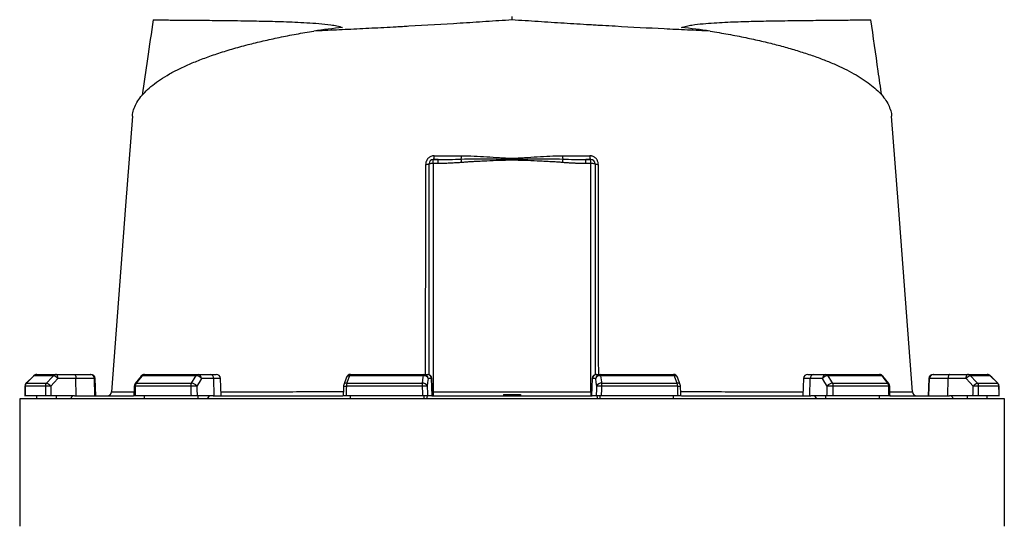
# Model space of a CAD drawing. Header units: millimetres. Extents: x 2494 to 4506, y 822 to 5880.
# Tile 9 of 11: x 2781 to 4157, y 4288 to 4996. Entities that reach past the tile are written whole.
import ezdxf

# ---------------------------------------------------------------- set-up
doc = ezdxf.new("R2010")
doc.units = ezdxf.units.MM
doc.header["$LTSCALE"] = 2

msp = doc.modelspace()

# ---------------------------------------------------------------- linework, layer by layer
at = {"color": 7, "linetype": 'Continuous', "lineweight": 25}
for p, q in [((3468.6, 4995.5), (3468.6, 5000.4)), ((3352.6, 4500.1), (3352.6, 4794.4)), ((3358.6, 4794.9), (3358.6, 4800.4)), ((3358.6, 4800.4), (3365.4, 4800.4)), ((3358.6, 4794.9), (3358.6, 4475.9)), ((3365.4, 4794.9), (3358.6, 4794.9)), ((3365.4, 4794.9), (3365.4, 4800.4)), ((3571.7, 4794.9), (3571.7, 4800.4)), ((3571.7, 4800.4), (3578.6, 4800.4)), ((3578.6, 4794.9), (3571.7, 4794.9)), ((3578.6, 4794.9), (3578.6, 4800.4)), ((3578.6, 4475.9), (3578.6, 4794.9)), ((3584.6, 4794.4), (3584.6, 4500.1)), ((2804.3, 4500.4), (2831.8, 4500.4)), ((2831.8, 4500.4), (2857.1, 4500.4)), ((2857.1, 4500.4), (2879.1, 4500.4)), ((2879.1, 4500.4), (2880.1, 4500.4)), ((2954.8, 4500.4), (3029.9, 4500.4)), ((3029.9, 4500.4), (3047.2, 4500.4)), ((3047.2, 4500.4), (3055.2, 4500.4)), ((3243, 4500.4), (3345.6, 4500.4)), ((3345.6, 4500.4), (3350.2, 4500.4)), ((3350.2, 4500.4), (3350.7, 4500.4)), ((3586.4, 4500.4), (3586.9, 4500.4)), ((3586.9, 4500.4), (3591.6, 4500.4)), ((3591.6, 4500.4), (3694.1, 4500.4)), ((3881.9, 4500.4), (3889.9, 4500.4)), ((3889.9, 4500.4), (3907.2, 4500.4)), ((3907.2, 4500.4), (3982.3, 4500.4)), ((4057, 4500.4), (4058, 4500.4)), ((4058, 4500.4), (4080.1, 4500.4)), ((4080.1, 4500.4), (4105.3, 4500.4)), ((4105.3, 4500.4), (4132.8, 4500.4)), ((2800.1, 4498.6), (2789.7, 4488.1)), ((2789.8, 4488.2), (2818.1, 4488.2)), ((2827.8, 4498.7), (2800.2, 4498.7)), ((2859.1, 4494.6), (2833.9, 4494.6)), ((2859.4, 4470.4), (2859.1, 4494.6)), ((2885, 4494.6), (2859.1, 4494.6)), ((2885.8, 4470.4), (2885, 4494.6)), ((2887, 4470.4), (2886.1, 4494.6)), ((2950.1, 4498.1), (2941.9, 4487.6)), ((2943.3, 4488.2), (3020.7, 4488.2)), ((3027.2, 4498.7), (2951.6, 4498.7)), ((3051.8, 4494.6), (3034.5, 4494.6)), ((3052.4, 4470.4), (3051.8, 4494.6)), ((3062, 4470.4), (3061.2, 4494.6)), ((3237.4, 4496.5), (3233.4, 4486)), ((3237.6, 4488.2), (3343.3, 4488.2)), ((3344.8, 4498.7), (3241.6, 4498.7)), ((3356.1, 4494.6), (3351.5, 4494.6)), ((3357, 4470.4), (3356.1, 4494.6)), ((3357.6, 4470.4), (3356.7, 4494.6)), ((3580.4, 4494.6), (3579.5, 4470.4)), ((3580.2, 4470.4), (3581, 4494.6)), ((3585.7, 4494.6), (3581, 4494.6)), ((3695.6, 4498.7), (3592.3, 4498.7)), ((3593.8, 4488.2), (3699.5, 4488.2)), ((3703.7, 4486), (3699.8, 4496.5)), ((3875.9, 4494.6), (3875.1, 4470.4)), ((3884.7, 4470.4), (3885.3, 4494.6)), ((3902.6, 4494.6), (3885.3, 4494.6)), ((3985.5, 4498.7), (3910, 4498.7)), ((3916.4, 4488.2), (3993.8, 4488.2)), ((3995.3, 4487.6), (3987, 4498.1)), ((4051, 4494.6), (4050.1, 4470.4)), ((4051.3, 4470.4), (4052.1, 4494.6)), ((4078, 4494.6), (4052.1, 4494.6)), ((4077.7, 4470.4), (4078, 4494.6)), ((4103.2, 4494.6), (4078, 4494.6)), ((4137, 4498.7), (4109.3, 4498.7)), ((4119, 4488.2), (4147.3, 4488.2)), ((4147.4, 4488.1), (4137, 4498.6)), ((4147.4, 4488.1), (4137, 4498.6)), ((2816.4, 4483.9), (2788, 4483.9)), ((3019.6, 4483.9), (2942, 4483.9)), ((3343, 4483.9), (3237, 4483.9)), ((3358.6, 4475.9), (3358.6, 4470.4)), ((3358.6, 4475.9), (3578.6, 4475.9)), ((3456.5, 4472.4), (3456.6, 4470.4)), ((3456.5, 4472.4), (3468.6, 4472.4)), ((3468.6, 4472.4), (3468.6, 4470.4)), ((3468.6, 4472.4), (3480.6, 4472.4)), ((3480.6, 4472.4), (3480.6, 4470.4)), ((3578.6, 4475.9), (3578.6, 4470.4)), ((3700.1, 4483.9), (3594.1, 4483.9)), ((3995.1, 4483.9), (3917.6, 4483.9)), ((4149.1, 4483.9), (4120.7, 4483.9)), ((2780.6, 4466.4), (2780.6, 4288.4)), ((4156.6, 4466.4), (2780.6, 4466.4)), ((2816.6, 4470.4), (2788, 4470.4)), ((2804.3, 4466.4), (2804.3, 4470.4)), ((2857.2, 4470.4), (2824.3, 4470.4)), ((2831.8, 4466.4), (2831.8, 4470.4)), ((2851.1, 4466.4), (2854.9, 4470.4)), ((2857.2, 4470.4), (2939.4, 4470.4)), ((3019.9, 4470.4), (2941.7, 4470.4)), ((2954.8, 4466.4), (2954.8, 4470.4)), ((3050.9, 4470.4), (3028.4, 4470.4)), ((3029.9, 4466.4), (3029.9, 4470.4)), ((3043.1, 4466.4), (3045.7, 4470.4)), ((3050.9, 4470.4), (3232, 4470.4)), ((3343.5, 4470.4), (3236.6, 4470.4)), ((3243, 4466.4), (3243, 4470.4)), ((3345.6, 4466.4), (3345.6, 4470.4)), ((3349.8, 4470.4), (3349.1, 4466.4)), ((3356.5, 4470.4), (3350.5, 4470.4)), ((3356.5, 4470.4), (3580.6, 4470.4)), ((3586.7, 4470.4), (3580.6, 4470.4)), ((3587.3, 4470.4), (3588, 4466.4)), ((3591.6, 4466.4), (3591.6, 4470.4)), ((3700.5, 4470.4), (3593.6, 4470.4)), ((3694.1, 4466.4), (3694.1, 4470.4)), ((3705.3, 4470.4), (3886.2, 4470.4)), ((3908.7, 4470.4), (3886.2, 4470.4)), ((3891.4, 4470.4), (3894, 4466.4)), ((3907.2, 4466.4), (3907.2, 4470.4)), ((3995.4, 4470.4), (3917.2, 4470.4)), ((3982.3, 4466.4), (3982.3, 4470.4)), ((3997.6, 4470.4), (4079.9, 4470.4)), ((4112.8, 4470.4), (4079.9, 4470.4)), ((4082.3, 4470.4), (4086, 4466.4)), ((4105.3, 4466.4), (4105.3, 4470.4)), ((4149.2, 4470.4), (4120.5, 4470.4)), ((4132.8, 4466.4), (4132.8, 4470.4)), ((4156.6, 4288.4), (4156.6, 4466.4))]:
    msp.add_line(p, q, dxfattribs=at)
at = {"color": 8, "linetype": 'Continuous', "lineweight": 25}
for p, q in [((2789.7, 4488.2), (2789.8, 4488.2)), ((2800.1, 4498.6), (2800.2, 4498.7)), ((2886.1, 4494.6), (2885, 4494.6)), ((3061.2, 4494.6), (3051.8, 4494.6)), ((3356.7, 4494.6), (3356.1, 4494.6)), ((3581, 4494.6), (3580.4, 4494.6)), ((3885.3, 4494.6), (3875.9, 4494.6)), ((4052.1, 4494.6), (4051, 4494.6)), ((4137, 4498.7), (4137, 4498.6)), ((4147.3, 4488.2), (4147.4, 4488.2)), ((2787.9, 4484), (2788, 4483.9)), ((4149.1, 4483.9), (4149.2, 4484))]:
    msp.add_line(p, q, dxfattribs=at)
at = {"color": 7, "linetype": 'Continuous', "lineweight": 25, "flags": 128}
for points in [[(2938.1, 4861.1), (2928.6, 4735.7), (2909, 4476)], [(4028.1, 4476), (4008.5, 4735.7), (3999.1, 4861.1)], [(2833.9, 4494.6), (2833.8, 4495.8), (2833.7, 4496.9), (2833.5, 4497.9), (2833.3, 4498.7), (2832.9, 4499.4), (2832.6, 4500), (2832.2, 4500.3), (2831.8, 4500.4)], [(2857.1, 4500.4), (2857.5, 4500.3), (2857.8, 4500), (2858.2, 4499.4), (2858.5, 4498.7), (2858.8, 4497.9), (2858.9, 4496.9), (2859.1, 4495.8), (2859.1, 4494.6)], [(3344.8, 4498.7), (3344.9, 4499.1), (3345, 4499.4), (3345, 4499.7), (3345.1, 4500), (3345.2, 4500.2), (3345.3, 4500.3), (3345.5, 4500.4), (3345.6, 4500.4)], [(3592.3, 4498.7), (3592.3, 4499.1), (3592.2, 4499.4), (3592.1, 4499.7), (3592, 4500), (3591.9, 4500.2), (3591.8, 4500.3), (3591.7, 4500.4), (3591.6, 4500.4)], [(4080.1, 4500.4), (4079.7, 4500.3), (4079.3, 4500), (4078.9, 4499.4), (4078.6, 4498.7), (4078.4, 4497.9), (4078.2, 4496.9), (4078.1, 4495.8), (4078, 4494.6)], [(4103.2, 4494.6), (4103.3, 4495.8), (4103.4, 4496.9), (4103.6, 4497.9), (4103.9, 4498.7), (4104.2, 4499.4), (4104.5, 4500), (4104.9, 4500.3), (4105.3, 4500.4)], [(2800.2, 4498.7), (2791.8, 4490.2), (2789.8, 4488.2)], [(2818.1, 4488.2), (2826, 4496.7), (2827.8, 4498.7)], [(2833.9, 4494.6), (2828.9, 4489.3), (2824.1, 4484.1)], [(2951.6, 4498.7), (2944.9, 4490.2), (2943.3, 4488.2)], [(3020.7, 4488.2), (3025.9, 4496.7), (3027.2, 4498.7)], [(3034.5, 4494.6), (3031.2, 4489.3), (3028.1, 4484.1)], [(3241.6, 4498.7), (3238.4, 4490.2), (3237.6, 4488.2)], [(3343.3, 4488.2), (3344.5, 4496.7), (3344.8, 4498.7)], [(3351.5, 4494.6), (3350.7, 4489.3), (3350, 4484.1)], [(3587.1, 4484.1), (3586.4, 4489.3), (3585.7, 4494.6)], [(3592.3, 4498.7), (3593.5, 4490.2), (3593.8, 4488.2)], [(3699.5, 4488.2), (3696.3, 4496.7), (3695.6, 4498.7)], [(3909.1, 4484.1), (3905.9, 4489.3), (3902.6, 4494.6)], [(3910, 4498.7), (3915.2, 4490.2), (3916.4, 4488.2)], [(3993.8, 4488.2), (3987.1, 4496.7), (3985.5, 4498.7)], [(4113, 4484.1), (4108.2, 4489.3), (4103.2, 4494.6)], [(4109.3, 4498.7), (4117.2, 4490.2), (4119, 4488.2)], [(4147.3, 4488.2), (4138.9, 4496.7), (4137, 4498.7)], [(2787.9, 4484), (2787.9, 4480.5), (2787.9, 4470.2)], [(2940.6, 4484.1), (2940.5, 4480.6), (2940.3, 4470.3)], [(3233, 4484.1), (3232.9, 4480.7), (3232.6, 4470.3)], [(3704.5, 4470.3), (3704.4, 4473.8), (3704.1, 4484.1)], [(3996.9, 4470.3), (3996.8, 4473.7), (3996.6, 4484.1)], [(4149.3, 4470.2), (4149.2, 4473.6), (4149.2, 4484)]]:
    msp.add_lwpolyline(points, dxfattribs=at)
at = {"color": 7, "linetype": 'Continuous', "lineweight": 25}
for centre, radius, start, end in [((3352.8, 4804.6), 7.15, 323.8872, 9.4318), ((3375.2, 4805.6), 22.9, 348.7876, 0.5467), ((3561.9, 4805.6), 22.9, 179.4533, 191.2124), ((3584.3, 4804.6), 7.15, 170.5682, 216.1128), ((3348.9, 4804.7), 10.9, 264.9899, 289.5045), ((3358.6, 4794.4), 6, 90, 180), ((3357.1, 4777.3), 17.7, 85.1662, 104.7959), ((2938.5, 4760.6), 460.9, 4.4467, 5.0408), ((3998.6, 4760.6), 460.9, 174.9592, 175.5533), ((3578.6, 4794.4), 6, 0, 90), ((3580.1, 4777.3), 17.7, 75.2041, 94.8338), ((3588.2, 4804.7), 10.9, 250.4955, 275.0101), ((2804.3, 4494.4), 6, 90, 135.2531), ((2804.3, 4494.6), 5.85, 90.0856, 135.6015), ((2831.9, 4494.9), 5.5, 90.3196, 137.1257), ((2879.1, 4494.5), 5.95, 1.5759, 89.6077), ((2880.1, 4494.4), 6, 2, 90), ((2954.8, 4494.4), 6, 90, 141.7354), ((2955, 4496.3), 4.11, 92.0057, 145.1448), ((3030.2, 4497), 3.41, 93.8855, 151.1824), ((3029.2, 4495.1), 5.38, 355.0821, 81.7652), ((3046.4, 4495.1), 5.38, 355.0821, 81.7652), ((3055.2, 4494.4), 6, 2, 90), ((3243, 4494.4), 6, 90, 159.4465), ((3243.7, 4498.4), 2.12, 108.9767, 173.2704), ((3345.5, 4494.5), 5.95, 1.5447, 89.5785), ((3350.2, 4494.5), 5.95, 1.5447, 89.5785), ((3350.7, 4494.4), 6, 2, 90), ((3586.4, 4494.4), 6, 90, 178), ((3586.9, 4494.5), 5.95, 90.4215, 178.4553), ((3591.6, 4494.5), 5.95, 90.4215, 178.4553), ((3694.1, 4494.4), 6, 20.5535, 90), ((3693.5, 4498.4), 2.12, 6.7296, 71.0233), ((3881.9, 4494.4), 6, 90, 178), ((3890.7, 4495.1), 5.38, 98.2348, 184.9179), ((3908, 4495.1), 5.38, 98.2348, 184.9179), ((3907, 4497), 3.41, 28.8176, 86.1145), ((3982.3, 4494.4), 6, 38.2646, 90), ((3982.1, 4496.3), 4.11, 34.8552, 87.9943), ((4057, 4494.4), 6, 90, 178), ((4058.1, 4494.5), 5.95, 90.3923, 178.4241), ((4105.3, 4494.9), 5.5, 42.8743, 89.6804), ((4132.8, 4494.4), 6, 44.7469, 90), ((4132.8, 4494.6), 5.85, 44.3985, 89.9144), ((2793.9, 4483.9), 6, 135.2539, 179.637), ((2794.1, 4483.9), 6.05, 135.5932, 180.0808), ((2822.6, 4484), 6.19, 137.0857, 180.2687), ((2814.8, 4476.6), 12, 38.6968, 73.9156), ((2824.5, 4487.1), 12, 38.6888, 73.9318), ((2946.6, 4483.9), 6, 141.7362, 178.702), ((2949, 4484), 7.05, 144.1248, 180.8866), ((3027.5, 4484.1), 7.91, 148.826, 181.088), ((3020.3, 4478.7), 9.46, 34.9374, 87.527), ((3026.8, 4489.2), 9.46, 34.9344, 87.5441), ((3239, 4483.9), 6, 159.447, 178.1151), ((3251, 4484.2), 13.9, 163.2735, 180.9463), ((3368.1, 4484.2), 25.1, 170.8308, 180.5735), ((3344, 4481.8), 6.42, 21.4781, 96.2386), ((3345.5, 4492.3), 6.42, 21.4807, 96.2571), ((3591.6, 4492.3), 6.42, 83.7429, 158.5193), ((3593.1, 4481.8), 6.42, 83.7614, 158.5219), ((3569.1, 4484.2), 25.1, 359.4265, 9.1692), ((3686.1, 4484.2), 13.9, 359.0537, 16.7265), ((3698.1, 4483.9), 6, 1.8849, 20.553), ((3910.4, 4489.2), 9.46, 92.4559, 145.0656), ((3916.8, 4478.7), 9.46, 92.473, 145.0626), ((3909.6, 4484.1), 7.91, 358.912, 31.174), ((3988.1, 4484), 7.05, 359.1134, 35.8752), ((3990.6, 4483.9), 6, 1.298, 38.2638), ((4112.6, 4487.1), 12, 106.0682, 141.3112), ((4122.4, 4476.6), 12, 106.0844, 141.3032), ((4114.5, 4484), 6.19, 359.7313, 42.9143), ((4143, 4483.9), 6.05, 359.9192, 44.4068), ((4143.2, 4483.9), 6, 0.363, 44.7461), ((2823.2, 4376.1), 108.1, 89.5133, 93.6001), ((2903, 4476.4), 6, 270.0181, 356.0131), ((3029.2, 4267.6), 216.5, 90.2902, 92.5367), ((3358.6, 4081.2), 403, 91.2176, 92.2123), ((3578.6, 4081.2), 403, 87.7877, 88.7824), ((3908, 4267.6), 216.5, 87.4633, 89.7098), ((4034.1, 4476.4), 6, 184.0125, 269.9009), ((4113.9, 4376.1), 108.1, 86.3999, 90.4867)]:
    msp.add_arc(centre, radius, start, end, dxfattribs=at)
at = {"color": 8, "linetype": 'Continuous', "lineweight": 25}
for centre, radius, start, end in [((2943.1, 4486.5), 1.71, 82.1667, 136.9647), ((2951.4, 4497), 1.71, 82.127, 137.0045), ((3237, 4484.1), 4.07, 81.6182, 152.3145), ((3241, 4494.6), 4.07, 81.585, 152.4073), ((3696.2, 4494.6), 4.07, 27.5644, 98.4179), ((3700.1, 4484.1), 4.07, 27.6855, 98.3818), ((3985.8, 4497), 1.71, 42.9918, 97.8734), ((3994, 4486.5), 1.71, 43.0353, 97.8333), ((2941.9, 4490.3), 6.41, 258.1376, 271.0251), ((3238.9, 4561.1), 77.2, 265.6865, 268.6503), ((3699.5, 4535.8), 51.8, 270.6238, 275.0404), ((3995.2, 4490.3), 6.4, 268.964, 281.8797)]:
    msp.add_arc(centre, radius, start, end, dxfattribs=at)
at = {"color": 7, "linetype": 'Continuous', "lineweight": 25}
for centre, major_axis, ratio, start_param, end_param in [((3497.7, 4807), (693.1, 0), 0.278119, 1.964434, 2.028043), ((3439.4, 4807), (693.1, 0), 0.278119, 1.11355, 1.177159), ((3468.6, 4328.5), (120.3, 19644.5), 0.03469, 1.563096, 1.563784), ((3468.6, 4328.5), (-236.9, 19644.5), 0.033097, 1.562485, 1.563173), ((3470.6, 4328.7), (-234.9, 19644.5), 0.03281, 1.562491, 1.56319), ((3468.6, 4328.5), (445.1, 19644.5), 0.026971, 1.563495, 1.564183), ((3468.6, 4328.5), (-530.4, 19644.5), 0.022626, 1.562273, 1.562961), ((3473.2, 4328.7), (-525.8, 19644.5), 0.022431, 1.562283, 1.562982), ((3468.6, 4328.5), (650.4, 19644.5), 0.012035, 1.563282, 1.56397), ((3468.6, 4328.5), (-681.5, 19644.5), 0.00611, 1.562672, 1.56336), ((3474.5, 4328.7), (-675.6, 19644.5), 0.006057, 1.562675, 1.563374), ((3462.7, 4328.7), (675.6, 19644.5), 0.006057, 4.719811, 4.72051), ((3468.6, 4328.5), (681.5, 19644.5), 0.00611, 4.719826, 4.720514), ((3468.6, 4328.5), (-650.4, 19644.5), 0.012035, 4.719215, 4.719903), ((3464, 4328.7), (525.8, 19644.5), 0.022431, 4.720203, 4.720902), ((3468.6, 4328.5), (530.4, 19644.5), 0.022626, 4.720224, 4.720912), ((3468.6, 4328.5), (-445.1, 19644.5), 0.026971, 4.719002, 4.71969), ((3466.5, 4328.7), (234.9, 19644.5), 0.03281, 4.719995, 4.720694), ((3468.6, 4328.5), (236.9, 19644.5), 0.033097, 4.720013, 4.720701), ((3468.6, 4328.5), (-120.3, 19644.5), 0.03469, 4.719401, 4.720089)]:
    msp.add_ellipse(centre, major_axis=major_axis, ratio=ratio, start_param=start_param, end_param=end_param, dxfattribs=at)
at = {"color": 8, "linetype": 'Continuous', "lineweight": 25}
for centre, start_param, end_param in [((3358.6, 4476.4), 4.516254, 4.712389), ((3578.6, 4476.4), 4.712389, 4.908524)]:
    msp.add_ellipse(centre, major_axis=(6, 0), ratio=0.087156, start_param=start_param, end_param=end_param, dxfattribs=at)
at = {"color": 7, "linetype": 'Continuous', "lineweight": 25}
for points, knots in [([(2967.1, 4995.8), (2964.4, 4977.5), (2959.4, 4942.4), (2954.4, 4907.4), (2951.9, 4890.6)], [0, 0, 0, 0, 0.520782, 1, 1, 1, 1]), ([(2967.1, 4995.8), (2967.1, 4995.8), (2966.8, 4995.7), (2967.9, 4995.7), (2970.4, 4995.6), (2974.7, 4995.6), (2980.6, 4995.5), (2988.2, 4995.4), (2997.6, 4995.3), (3008.5, 4995.3), (3020.8, 4995.2), (3034.4, 4995), (3049.7, 4994.9), (3066.4, 4994.7), (3084.7, 4994.5), (3102.4, 4994.2), (3118.8, 4993.9), (3133.8, 4993.6), (3149.2, 4993.1), (3165.3, 4992.5), (3181.7, 4991.7), (3198.6, 4990.5), (3212.8, 4989.1), (3224, 4987.3), (3229.2, 4985.8), (3231.9, 4985)], [0, 0, 0, 0, 0.005186, 0.058945, 0.111229, 0.163552, 0.215836, 0.269629, 0.323465, 0.377258, 0.429699, 0.482181, 0.534623, 0.588534, 0.642488, 0.696402, 0.733986, 0.771571, 0.80934, 0.84711, 0.885212, 0.923346, 0.961555, 0.980731, 1, 1, 1, 1]), ([(3468.6, 4995.5), (3456.4, 4994.7), (3444.2, 4993.9), (3420, 4992.3), (3407.9, 4991.5), (3371.9, 4989.3), (3348.1, 4987.9), (3321.5, 4986.4), (3318.6, 4986.2), (3312.7, 4985.9), (3309.8, 4985.7), (3301.1, 4985.3), (3295.3, 4984.9), (3278.2, 4984), (3266.9, 4983.5), (3244.8, 4982.4), (3233.9, 4981.8), (3212.5, 4980.9), (3202, 4980.4), (3191.7, 4979.9)], [0, 0, 0, 0, 0.125, 0.125, 0.25, 0.25, 0.5, 0.5, 0.53125, 0.53125, 0.5625, 0.5625, 0.625, 0.625, 0.75, 0.75, 0.875, 0.875, 1, 1, 1, 1]), ([(3745.4, 4979.9), (3740.2, 4980.2), (3735, 4980.4), (3724.4, 4980.9), (3719.1, 4981.1), (3703, 4981.9), (3692.1, 4982.4), (3659, 4984), (3636.3, 4985.2), (3607, 4986.9), (3601.2, 4987.2), (3592.3, 4987.7), (3589.3, 4987.9), (3583.3, 4988.2), (3580.3, 4988.4), (3565.4, 4989.3), (3553.4, 4990), (3529.3, 4991.5), (3517.2, 4992.3), (3492.9, 4993.9), (3480.8, 4994.7), (3468.6, 4995.5)], [0, 0, 0, 0, 0.0625, 0.0625, 0.125, 0.125, 0.25, 0.25, 0.5, 0.5, 0.5625, 0.5625, 0.59375, 0.59375, 0.625, 0.625, 0.75, 0.75, 0.875, 0.875, 1, 1, 1, 1]), ([(3705.3, 4985), (3707.6, 4985.7), (3712.4, 4987.1), (3722.6, 4988.8), (3735.5, 4990.3), (3756.2, 4991.8), (3781.4, 4993), (3810.2, 4993.8), (3834.2, 4994.2), (3854, 4994.5), (3870.1, 4994.7), (3886.1, 4994.9), (3901.7, 4995), (3916.5, 4995.2), (3929.8, 4995.3), (3941.4, 4995.4), (3951.1, 4995.5), (3958.7, 4995.5), (3964.2, 4995.6), (3967.8, 4995.7), (3969.9, 4995.7), (3969.9, 4995.7), (3969.9, 4995.8)], [0, 0, 0, 0, 0.017468, 0.035065, 0.069973, 0.104891, 0.174901, 0.244836, 0.314763, 0.362267, 0.409798, 0.457301, 0.514002, 0.570754, 0.627454, 0.686074, 0.74475, 0.80337, 0.856096, 0.908863, 0.961589, 1, 1, 1, 1]), ([(3985.2, 4890.5), (3983.6, 4901.7), (3978.5, 4936.8), (3973.5, 4971.9), (3970.1, 4995.8)], [0, 0, 0, 0, 0.3195707, 1, 1, 1, 1]), ([(2938.3, 4861.1), (2938.3, 4862), (2938.3, 4865.7), (2940.3, 4872.1), (2944.1, 4880.4), (2949.7, 4888.4), (2957, 4896.4), (2966.1, 4904.4), (2977.1, 4912.3), (2989.6, 4920), (3003.8, 4927.4), (3019.5, 4934.6), (3036.9, 4941.5), (3056, 4948.3), (3077, 4954.8), (3098.6, 4960.8), (3120.8, 4966.2), (3143.3, 4971.1), (3166.8, 4975.8), (3183.4, 4978.5), (3191.7, 4979.9)], [0, 0, 0, 0, 0.018575, 0.078777, 0.136481, 0.194229, 0.251933, 0.311283, 0.37068, 0.430029, 0.488119, 0.546255, 0.604342, 0.66429, 0.724292, 0.784236, 0.837833, 0.891429, 0.945714, 1, 1, 1, 1]), ([(3745.4, 4979.9), (3753.9, 4978.5), (3771, 4975.6), (3794.8, 4970.9), (3817.2, 4966), (3838, 4960.9), (3857.9, 4955.5), (3876.8, 4949.7), (3894.6, 4943.6), (3911.1, 4937.3), (3926.3, 4930.7), (3940.1, 4923.9), (3952.7, 4916.9), (3963.8, 4909.7), (3973.6, 4902.3), (3981.9, 4894.7), (3988.7, 4886.9), (3993.9, 4878.9), (3997.3, 4870.8), (3999, 4864.8), (3998.9, 4861.6), (3998.9, 4861.1)], [0, 0, 0, 0, 0.055751, 0.111697, 0.164218, 0.216779, 0.269301, 0.323269, 0.377279, 0.431249, 0.485279, 0.539349, 0.593381, 0.648813, 0.704285, 0.759718, 0.816908, 0.87414, 0.93133, 0.990123, 1, 1, 1, 1]), ([(3359.8, 4805.8), (3359.1, 4805.8), (3358.3, 4805.7), (3356.8, 4805.4), (3356, 4805.2), (3354.6, 4804.6), (3353.9, 4804.2), (3352.6, 4803.4), (3352, 4802.9), (3351.2, 4802), (3350.9, 4801.8), (3350.4, 4801.1), (3350.2, 4800.8), (3349.5, 4799.8), (3349.2, 4799.2), (3348.7, 4798.1), (3348.6, 4797.7), (3348.4, 4796.9), (3348.3, 4796.6), (3348.1, 4795.4), (3348, 4794.6), (3348, 4793.8)], [0, 0, 0, 0, 0.125, 0.125, 0.25, 0.25, 0.375, 0.375, 0.5, 0.5, 0.5625, 0.5625, 0.625, 0.625, 0.75, 0.75, 0.8125, 0.8125, 0.875, 0.875, 1, 1, 1, 1]), ([(3359.8, 4805.8), (3366.2, 4805.8), (3372.5, 4805.8), (3385.3, 4805.8), (3391.7, 4805.8), (3398.1, 4805.8)], [0, 0, 0, 0, 0.5, 0.5, 1, 1, 1, 1]), ([(3398.1, 4805.8), (3403.9, 4805.8), (3409.8, 4805.6), (3421.5, 4805.1), (3427.3, 4804.8), (3439.1, 4804), (3445, 4803.5), (3453.8, 4803), (3456.7, 4802.8), (3462.6, 4802.6), (3465.5, 4802.5), (3471.5, 4802.5), (3474.4, 4802.6), (3480.3, 4802.8), (3483.3, 4803), (3492.1, 4803.5), (3498, 4804), (3509.7, 4804.7), (3515.6, 4805.1), (3527.3, 4805.6), (3533.2, 4805.8), (3539, 4805.8)], [0, 0, 0, 0, 0.125, 0.125, 0.25, 0.25, 0.375, 0.375, 0.4375, 0.4375, 0.5, 0.5, 0.5625, 0.5625, 0.625, 0.625, 0.75, 0.75, 0.875, 0.875, 1, 1, 1, 1]), ([(3589.1, 4793.8), (3589.1, 4794.6), (3589.1, 4795.4), (3588.8, 4797), (3588.5, 4797.7), (3588.1, 4798.8), (3587.9, 4799.2), (3587.6, 4799.8), (3587.3, 4800.2), (3586.7, 4801.2), (3586.2, 4801.8), (3585.1, 4802.9), (3584.5, 4803.4), (3583.2, 4804.2), (3582.5, 4804.6), (3581.4, 4805.1), (3581.1, 4805.2), (3580.3, 4805.4), (3580, 4805.5), (3578.8, 4805.7), (3578.1, 4805.8), (3577.3, 4805.8)], [0, 0, 0, 0, 0.125, 0.125, 0.25, 0.25, 0.3125, 0.3125, 0.375, 0.375, 0.5, 0.5, 0.625, 0.625, 0.75, 0.75, 0.8125, 0.8125, 0.875, 0.875, 1, 1, 1, 1]), ([(3365.4, 4800.4), (3370.8, 4800.4), (3376.1, 4800.5), (3386.9, 4800.7), (3392.3, 4800.9), (3397.6, 4801.1)], [0, 0, 0, 0, 0.5, 0.5, 1, 1, 1, 1]), ([(3398, 4796.4), (3396.9, 4796.3), (3394.7, 4796.1), (3391.3, 4795.9), (3388.1, 4795.7), (3384.9, 4795.5), (3381.3, 4795.3), (3377.5, 4795.2), (3373.4, 4795), (3369.3, 4795), (3366.7, 4794.9), (3365.4, 4794.9)], [0, 0, 0, 0, 0.104816, 0.207215, 0.307202, 0.40478, 0.499954, 0.630563, 0.75743, 0.88057, 1, 1, 1, 1]), ([(3397.6, 4801.1), (3403.5, 4801.4), (3409.4, 4801.5), (3421.3, 4801.5), (3427.2, 4801.5), (3439, 4801.4), (3444.9, 4801.3), (3456.7, 4801.1), (3462.6, 4801), (3474.5, 4801), (3480.4, 4801.1), (3492.2, 4801.3), (3498.1, 4801.4), (3510, 4801.5), (3515.9, 4801.5), (3527.7, 4801.5), (3533.6, 4801.4), (3539.5, 4801.1)], [0, 0, 0, 0, 0.125, 0.125, 0.25, 0.25, 0.375, 0.375, 0.5, 0.5, 0.625, 0.625, 0.75, 0.75, 0.875, 0.875, 1, 1, 1, 1]), ([(3539.1, 4796.4), (3538, 4796.5), (3535.8, 4796.6), (3532.5, 4796.9), (3528.9, 4797.1), (3525.3, 4797.3), (3519.9, 4797.6), (3512.7, 4798), (3501, 4798.6), (3489.1, 4799.1), (3477.4, 4799.4), (3468.5, 4799.5), (3459.7, 4799.4), (3448, 4799.1), (3436.1, 4798.6), (3424.4, 4798), (3416.4, 4797.6), (3409.5, 4797.2), (3403.6, 4796.8), (3399.8, 4796.5), (3398, 4796.4)], [0, 0, 0, 0, 0.022719, 0.046582, 0.071589, 0.09774, 0.125036, 0.186114, 0.250071, 0.375092, 0.437604, 0.500132, 0.562638, 0.62512, 0.750066, 0.813982, 0.875017, 0.919854, 0.961514, 1, 1, 1, 1]), ([(3571.7, 4794.9), (3571, 4794.9), (3569.5, 4794.9), (3567.2, 4795), (3564.9, 4795), (3562.6, 4795.1), (3560.2, 4795.1), (3557.8, 4795.2), (3554.5, 4795.4), (3550.1, 4795.6), (3544.7, 4795.9), (3541, 4796.2), (3539.1, 4796.4)], [0, 0, 0, 0, 0.067781, 0.136771, 0.206972, 0.278388, 0.351022, 0.424878, 0.499957, 0.659943, 0.826617, 1, 1, 1, 1]), ([(2824.3, 4470.4), (2823.9, 4470.4), (2823.6, 4470.4), (2822.8, 4470.4), (2822.4, 4470.4), (2821.6, 4470.4), (2821.2, 4470.4), (2820.4, 4470.4), (2820.1, 4470.4), (2819.3, 4470.4), (2819, 4470.4), (2818.4, 4470.4), (2818.1, 4470.4), (2817.5, 4470.4), (2817.3, 4470.4), (2816.9, 4470.4), (2816.7, 4470.4), (2816.6, 4470.4)], [0, 0, 0, 0, 0.125, 0.125, 0.25, 0.25, 0.375, 0.375, 0.5, 0.5, 0.625, 0.625, 0.75, 0.75, 0.875, 0.875, 1, 1, 1, 1]), ([(2941.7, 4470.4), (2941.3, 4470.4), (2940.6, 4470.4), (2940.2, 4470.4), (2940.3, 4470.4), (2940.3, 4470.4)], [0, 0, 0, 0, 0.478502, 0.957008, 1, 1, 1, 1]), ([(3028.4, 4470.4), (3028.2, 4470.4), (3027.9, 4470.4), (3027.3, 4470.4), (3026.9, 4470.4), (3026.2, 4470.4), (3025.9, 4470.4), (3025.1, 4470.4), (3024.7, 4470.4), (3023.9, 4470.4), (3023.5, 4470.4), (3022.8, 4470.4), (3022.4, 4470.4), (3021.6, 4470.4), (3021.3, 4470.4), (3020.6, 4470.4), (3020.2, 4470.4), (3019.9, 4470.4)], [0, 0, 0, 0, 0.125, 0.125, 0.25, 0.25, 0.375, 0.375, 0.5, 0.5, 0.625, 0.625, 0.75, 0.75, 0.875, 0.875, 1, 1, 1, 1]), ([(3236.6, 4470.4), (3236, 4470.4), (3234.7, 4470.4), (3233.4, 4470.4), (3232.7, 4470.4), (3232.7, 4470.4), (3232.7, 4470.4)], [0, 0, 0, 0, 0.274616, 0.549235, 0.823778, 1, 1, 1, 1]), ([(3350.5, 4470.4), (3350.4, 4470.4), (3350.3, 4470.4), (3350, 4470.4), (3349.8, 4470.4), (3349.4, 4470.4), (3349.2, 4470.4), (3348.6, 4470.4), (3348.3, 4470.4), (3347.7, 4470.4), (3347.3, 4470.4), (3346.6, 4470.4), (3346.2, 4470.4), (3345.5, 4470.4), (3345.1, 4470.4), (3344.3, 4470.4), (3343.9, 4470.4), (3343.5, 4470.4)], [0, 0, 0, 0, 0.125, 0.125, 0.25, 0.25, 0.375, 0.375, 0.5, 0.5, 0.625, 0.625, 0.75, 0.75, 0.875, 0.875, 1, 1, 1, 1]), ([(3593.6, 4470.4), (3593.3, 4470.4), (3592.9, 4470.4), (3592.1, 4470.4), (3591.7, 4470.4), (3590.9, 4470.4), (3590.5, 4470.4), (3589.8, 4470.4), (3589.5, 4470.4), (3588.8, 4470.4), (3588.5, 4470.4), (3588, 4470.4), (3587.7, 4470.4), (3587.3, 4470.4), (3587.1, 4470.4), (3586.8, 4470.4), (3586.7, 4470.4), (3586.7, 4470.4)], [0, 0, 0, 0, 0.125, 0.125, 0.25, 0.25, 0.375, 0.375, 0.5, 0.5, 0.625, 0.625, 0.75, 0.75, 0.875, 0.875, 1, 1, 1, 1]), ([(3704.5, 4470.4), (3704.5, 4470.4), (3704.3, 4470.4), (3703.3, 4470.4), (3702, 4470.4), (3701, 4470.4), (3700.5, 4470.4)], [0, 0, 0, 0, 0.264687, 0.538847, 0.813166, 1, 1, 1, 1]), ([(3917.2, 4470.4), (3916.9, 4470.4), (3916.6, 4470.4), (3915.9, 4470.4), (3915.5, 4470.4), (3914.8, 4470.4), (3914.4, 4470.4), (3913.6, 4470.4), (3913.2, 4470.4), (3912.4, 4470.4), (3912, 4470.4), (3911.3, 4470.4), (3910.9, 4470.4), (3910.2, 4470.4), (3909.9, 4470.4), (3909.2, 4470.4), (3909, 4470.4), (3908.7, 4470.4)], [0, 0, 0, 0, 0.125, 0.125, 0.25, 0.25, 0.375, 0.375, 0.5, 0.5, 0.625, 0.625, 0.75, 0.75, 0.875, 0.875, 1, 1, 1, 1]), ([(3996.8, 4470.4), (3996.8, 4470.4), (3996.9, 4470.4), (3996.4, 4470.4), (3995.7, 4470.4), (3995.4, 4470.4)], [0, 0, 0, 0, 0.196907, 0.67463, 1, 1, 1, 1]), ([(4120.5, 4470.4), (4120.4, 4470.4), (4120.2, 4470.4), (4119.8, 4470.4), (4119.6, 4470.4), (4119.1, 4470.4), (4118.8, 4470.4), (4118.1, 4470.4), (4117.8, 4470.4), (4117.1, 4470.4), (4116.7, 4470.4), (4115.9, 4470.4), (4115.5, 4470.4), (4114.8, 4470.4), (4114.4, 4470.4), (4113.6, 4470.4), (4113.2, 4470.4), (4112.8, 4470.4)], [0, 0, 0, 0, 0.125, 0.125, 0.25, 0.25, 0.375, 0.375, 0.5, 0.5, 0.625, 0.625, 0.75, 0.75, 0.875, 0.875, 1, 1, 1, 1])]:
    msp.add_open_spline(points, degree=3, knots=knots, dxfattribs=at)
for points in [[(3539, 4805.8), (3551.8, 4805.8), (3564.6, 4805.8), (3577.3, 4805.8)], [(3365.4, 4800.4), (3363.1, 4800.4), (3360.8, 4800.4), (3358.6, 4800.4)], [(3539.5, 4801.1), (3550.2, 4800.7), (3561, 4800.4), (3571.7, 4800.4)], [(3578.6, 4800.4), (3576.3, 4800.4), (3574, 4800.4), (3571.7, 4800.4)]]:
    msp.add_open_spline(points, degree=3, dxfattribs=at)
at = {"color": 8, "linetype": 'Continuous', "lineweight": 25}
for points, knots in [([(3347.9, 4500.4), (3347.9, 4519), (3347.9, 4564.2), (3347.9, 4630.3), (3348, 4693.6), (3348, 4746.2), (3348, 4778), (3348, 4793.8)], [0, 0, 0, 0, 0.189911, 0.461266, 0.67458, 0.837261, 1, 1, 1, 1]), ([(3589.1, 4793.8), (3589.1, 4767.6), (3589.2, 4715), (3589.2, 4641.1), (3589.2, 4577.6), (3589.2, 4532.4), (3589.2, 4508.4), (3589.3, 4500.4)], [0, 0, 0, 0, 0.269231, 0.538725, 0.755093, 0.918106, 1, 1, 1, 1]), ([(2909.2, 4476), (2909.1, 4476), (2909, 4476), (2910.4, 4476), (2913.1, 4476), (2916.9, 4476), (2921.3, 4476), (2926.7, 4476), (2933, 4476), (2937.9, 4476), (2940.4, 4476)], [0, 0, 0, 0, 0.0706977, 0.2264314, 0.3821653, 0.5055006, 0.6288357, 0.75303, 0.8772244, 1, 1, 1, 1]), ([(3061.8, 4476.2), (3062.4, 4476.2), (3068.3, 4476.2), (3080.1, 4476.2), (3097.3, 4476.2), (3115.1, 4476.3), (3133.4, 4476.3), (3152.6, 4476.3), (3172.4, 4476.4), (3193, 4476.4), (3213.1, 4476.4), (3226.6, 4476.4), (3232.8, 4476.4)], [0, 0, 0, 0, 0.011124, 0.124574, 0.234057, 0.343541, 0.453784, 0.564027, 0.676674, 0.789321, 0.902798, 1, 1, 1, 1]), ([(3704.3, 4476.4), (3708, 4476.4), (3718.8, 4476.4), (3736.2, 4476.4), (3756.5, 4476.4), (3776.5, 4476.3), (3796.2, 4476.3), (3815.3, 4476.3), (3835.1, 4476.2), (3855.3, 4476.2), (3868.7, 4476.2), (3875.3, 4476.2)], [0, 0, 0, 0, 0.057661, 0.167558, 0.277456, 0.389736, 0.502016, 0.615119, 0.728222, 0.865497, 1, 1, 1, 1]), ([(3996.7, 4476), (3998.2, 4476), (4002.2, 4476), (4007.8, 4476), (4013.6, 4476), (4018.4, 4476), (4022.3, 4476), (4025.3, 4476), (4027.2, 4476), (4028.1, 4476), (4028, 4476), (4028, 4476)], [0, 0, 0, 0, 0.06797, 0.191586, 0.315203, 0.439678, 0.564154, 0.691343, 0.818532, 0.946658, 1, 1, 1, 1])]:
    msp.add_open_spline(points, degree=3, knots=knots, dxfattribs=at)

doc.saveas('drawing.dxf')
